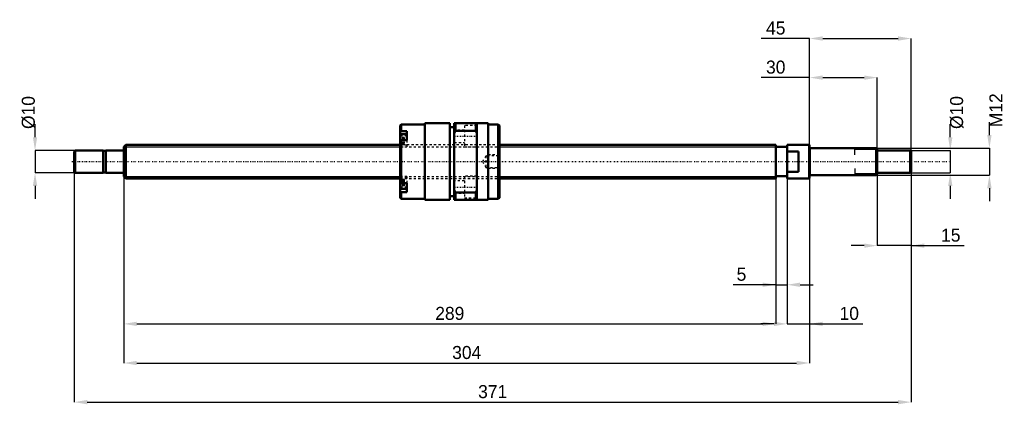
# Model space of a CAD drawing. Header units: millimetres. Extents: x -46 to 390, y -108 to 63.
import ezdxf

# ---------------------------------------------------------------- set-up
doc = ezdxf.new("R2010")
doc.units = ezdxf.units.MM
doc.linetypes.add('Center', pattern=[1.5, 0.45, -0.5, 0.05, -0.5])
doc.linetypes.add('Dashed', pattern=[2, 1, -1])
for name, color, linetype, lineweight in [('2d ConnectionPoints', 7, 'Continuous', 50), ('AM_0', 7, 'Continuous', 50), ('AM_4', 3, 'Continuous', 25), ('AM_5', 3, 'Continuous', 25), ('AM_7', 7, 'Center', 25), ('AM_9', 6, 'Dashed', 25)]:
    doc.layers.add(name, color=color, linetype=linetype, lineweight=lineweight)
doc.dimstyles.new('ISO-25', dxfattribs={"dimtxt": 2.5, "dimasz": 2.5, "dimexe": 1.25, "dimexo": 0.625, "dimtad": 1, "dimtxsty": 'Standard', "dimcen": 2.5, "dimadec": 0, "dimazin": 0, "dimtfac": 1, "dimtmove": 0, "dimatfit": 3, "dimfxl": 0, "dimarcsym": 0})

# ---------------------------------------------------------------- blocks, each defined once
blk = doc.blocks.new('1_BNK_1510_5_6G0_371LC5Y0_Nut_0_in_BNK1510_5_6G0_371LC5Y_166_50__0')
at = {"layer": 'AM_0'}
for p, q in [((123, 16.5), (122.5, 16)), ((122.5, 16), (122.5, -16)), ((122.5, 13.15), (123, 13.51)), ((133.5, 16.5), (123, 16.5)), ((123, 16.5), (123, 13.51)), ((125.5, 13.51), (123, 13.51)), ((125.5, 13.51), (125.5, 9.48)), ((144.5, 17), (133.5, 17)), ((133.5, 17), (133.5, -17)), ((144.5, 17), (144.5, -17)), ((146.5, 15.3), (144.5, 15.3)), ((161.5, 17), (146.5, 17)), ((146.5, 17), (146.5, -17)), ((146.5, 12.61), (147, 13.68)), ((147, 17), (147, 13.68)), ((147, 13.68), (156, 13.68)), ((156, 17), (156, 13.68)), ((156, 13.68), (156.5, 12.61)), ((156.5, 17), (156.5, -17)), ((161.5, 17), (161.5, -17)), ((166, 16.5), (161.5, 16.5)), ((166.5, 16), (166, 16.5)), ((166, 16.5), (166, -16.5)), ((166.5, 16), (166.5, -16)), ((123, 9.48), (122.5, 9.12)), ((125.5, 12.12), (122.78, 12.12)), ((125.5, 9.48), (123, 9.48)), ((123, 9.48), (123, -9.48)), ((122.5, -9.12), (123, -9.48)), ((122.78, -12.12), (125.5, -12.12)), ((125.5, -9.48), (123, -9.48)), ((125.5, -9.48), (125.5, -13.51)), ((147, -13.68), (146.5, -12.61)), ((156.5, -12.61), (156, -13.68)), ((123, -13.51), (122.5, -13.15)), ((122.5, -16), (123, -16.5)), ((125.5, -13.51), (123, -13.51)), ((123, -13.51), (123, -16.5)), ((123, -16.5), (133.5, -16.5)), ((133.5, -17), (144.5, -17)), ((144.5, -15.3), (146.5, -15.3)), ((146.5, -17), (161.5, -17)), ((147, -13.68), (147, -17)), ((156, -13.68), (147, -13.68)), ((156, -13.68), (156, -17)), ((161.5, -16.5), (166, -16.5)), ((166, -16.5), (166.5, -16))]:
    blk.add_line(p, q, dxfattribs=at)
for centre, start, end in [((122.78, 11.84), 90, 180), ((122.78, -11.84), 180, 270)]:
    blk.add_arc(centre, 0.275, start, end, dxfattribs=at)
at = {"layer": 'AM_4'}
for p, q in [((122.78, 12.12), (122.78, 9.32)), ((122.78, -9.31), (122.78, -12.12))]:
    blk.add_line(p, q, dxfattribs=at)
at = {"layer": 'AM_5', "linetype": 'Dashed'}
for p, q in [((160.8, 2.59), (161.5, 3)), ((166.5, 3), (161.5, 3)), ((161.5, 3), (161.5, -3)), ((160.8, -2.59), (161.5, -3)), ((166.5, -3), (161.5, -3))]:
    blk.add_line(p, q, dxfattribs=at)
at = {"layer": 'AM_7'}
for p, q in [((122.35, 9.37), (125.65, 9.37)), ((146, 11.25), (157, 11.25)), ((122.35, -9.37), (125.65, -9.37)), ((146, -11.25), (157, -11.25))]:
    blk.add_line(p, q, dxfattribs=at)
at = {"layer": 'AM_9'}
for p, q in [((151, 14), (146.5, 14)), ((156.5, 16), (151, 16)), ((151, 16), (151, 6.5)), ((125.5, 11.38), (122.5, 11.38)), ((124.35, 10.76), (122.5, 10.76)), ((124.35, 10.39), (122.5, 10.39)), ((124.35, 9.74), (122.5, 9.74)), ((124.35, 9), (122.5, 9)), ((122.78, 9.32), (122.78, 6.62)), ((124.35, 10.76), (124.35, 7.97)), ((125.5, 9.48), (125.5, 6.52)), ((124.35, 8.35), (122.5, 8.35)), ((124.35, 7.97), (122.5, 7.97)), ((166.5, 7.5), (122.5, 7.5)), ((125.5, 7.35), (122.5, 7.35)), ((122.5, 6.52), (125.5, 6.52)), ((122.78, 6.62), (125.5, 6.62)), ((146.5, 8.5), (151, 8.5)), ((151, 6.5), (156.5, 6.5)), ((160.5, 2.59), (159, 0)), ((159, 0), (160.5, -2.59)), ((166.09, 2.59), (160.5, 2.59)), ((160.5, 2.59), (160.5, -2.59)), ((166.5, 3), (166.09, 2.59)), ((166.09, 2.59), (166.09, -2.59)), ((160.5, -2.59), (166.09, -2.59)), ((166.09, -2.59), (166.5, -3)), ((125.5, -6.52), (122.5, -6.52)), ((125.5, -7.35), (122.5, -7.35)), ((122.5, -7.5), (166.5, -7.5)), ((124.35, -7.97), (122.5, -7.97)), ((124.35, -8.35), (122.5, -8.35)), ((125.5, -6.62), (122.78, -6.62)), ((122.78, -6.62), (122.78, -9.31)), ((124.35, -7.97), (124.35, -10.76)), ((125.5, -6.52), (125.5, -9.48)), ((151, -8.5), (146.5, -8.5)), ((156.5, -6.5), (151, -6.5)), ((151, -6.5), (151, -16)), ((124.35, -9), (122.5, -9)), ((124.35, -9.74), (122.5, -9.74)), ((124.35, -10.39), (122.5, -10.39)), ((124.35, -10.76), (122.5, -10.76)), ((125.5, -11.38), (122.5, -11.38)), ((146.5, -14), (151, -14)), ((151, -16), (156.5, -16))]:
    blk.add_line(p, q, dxfattribs=at)
for centre, start, end in [((122.78, 6.89), 180, 270), ((122.78, -6.89), 90, 180)]:
    blk.add_arc(centre, 0.275, start, end, dxfattribs=at)
blk = doc.blocks.new('2_BNK_1510_5_6G0_371LC5Y_Shaft_0_in_BNK1510_5_6G0_371LC5Y_166_50__0')
at = {"layer": 'AM_0'}
for p, q in [((-21.5, 5), (-22, 4.5)), ((-22, 4.5), (-22, -4.5)), ((-9.15, 5), (-21.5, 5)), ((-21.5, 5), (-21.5, -5)), ((-9.15, 5), (-9.15, -5)), ((-8, 4.8), (-9.15, 4.8)), ((-0.2, 5), (-8, 5)), ((-8, 5), (-8, -5)), ((0.92, 7.5), (0, 6.58)), ((0, 6.58), (0, -6.58)), ((122.5, 7.5), (0.92, 7.5)), ((0.92, 7.5), (0.92, -7.5)), ((289, 7.5), (166.5, 7.5)), ((289, 7.5), (289, -7.5)), ((294, 6.5), (289, 6.5)), ((294, 7.5), (294, -7.5)), ((303.8, 7.5), (294, 7.5)), ((299, 4.5), (294, 4.5)), ((299, 4.5), (299, -4.5)), ((304, 7.3), (303.8, 7.5)), ((303.8, 7.5), (303.8, -7.5)), ((304, 7.3), (304, -7.3)), ((333.5, 6), (304.2, 6)), ((334, 5.5), (333.5, 6)), ((333.5, 6), (333.5, -6)), ((334, 5.5), (334, -5.5)), ((348.5, 5), (334, 5)), ((349, 4.5), (348.5, 5)), ((348.5, 5), (348.5, -5)), ((349, 4.5), (349, -4.5)), ((-22, -4.5), (-21.5, -5)), ((-21.5, -5), (-9.15, -5)), ((-9.15, -4.8), (-8, -4.8)), ((-8, -5), (-0.2, -5)), ((0, -6.58), (0.92, -7.5)), ((0.92, -7.5), (122.5, -7.5)), ((166.5, -7.5), (289, -7.5)), ((289, -6.5), (294, -6.5)), ((294, -4.5), (299, -4.5)), ((294, -7.5), (303.8, -7.5)), ((303.8, -7.5), (304, -7.3)), ((304.2, -6), (333.5, -6)), ((333.5, -6), (334, -5.5)), ((334, -5), (348.5, -5)), ((348.5, -5), (349, -4.5))]:
    blk.add_line(p, q, dxfattribs=at)
for centre, start, end in [((-0.2, 5.2), 270, 0), ((304.2, 6.2), 180, 270), ((-0.2, -5.2), 360, 90), ((304.2, -6.2), 90, 180)]:
    blk.add_arc(centre, 0.2, start, end, dxfattribs=at)
at = {"layer": 'AM_4'}
for p, q in [((-0.2, 5), (-0.2, -5)), ((304.2, 6), (304.2, -6))]:
    blk.add_line(p, q, dxfattribs=at)
at = {"layer": 'AM_5'}
for p, q in [((0, 6.58), (122.5, 6.58)), ((166.5, 6.58), (289, 6.58)), ((289, 3.75), (289, 6.58)), ((334, 5.3865), (324, 5.3865)), ((324, 3), (324, 5.3865)), ((289, -3.75), (289, -6.58)), ((324, -3), (324, -5.3865)), ((0, -6.58), (122.5, -6.58)), ((166.5, -6.58), (289, -6.58)), ((334, -5.3865), (324, -5.3865))]:
    blk.add_line(p, q, dxfattribs=at)
at = {"layer": 'AM_5', "linetype": 'Dashed'}
for p, q in [((122.5, 6.58), (166.5, 6.58)), ((122.5, -6.58), (166.5, -6.58))]:
    blk.add_line(p, q, dxfattribs=at)
at = {"layer": 'AM_7'}
blk.add_line((-23.1, 0), (366.45, 0), dxfattribs=at)
at = {"layer": 'AM_9'}
for p, q in [((166.5, 7.5), (122.5, 7.5)), ((122.5, -7.5), (166.5, -7.5))]:
    blk.add_line(p, q, dxfattribs=at)
blk = doc.blocks.new('*D3')
at = {"layer": 'AM_5', "color": 0, "lineweight": -2}
for p, q in [((0, -6.58), (0, -71.91)), ((289, -6.58), (289, -71.91)), ((5.78, -71.91), (283.22, -71.91))]:
    blk.add_line(p, q, dxfattribs=at)
at = {"layer": 'AM_5', "color": 0}
for points in [[(5.78, -70.95), (5.78, -72.87), (0, -71.91)], [(283.22, -72.87), (283.22, -70.95), (289, -71.91)]]:
    blk.add_solid(points, dxfattribs=at)
at = {"layer": 'Defpoints', "color": 0}
for p in [(0, -6.58), (289, -6.58), (289, -71.91)]:
    blk.add_point(p, dxfattribs=at)
at = {"layer": 'AM_5', "color": 0, "insert": (144.5, -67.29), "char_height": 5.78, "attachment_point": 5}
blk.add_mtext('289', dxfattribs=at)
blk = doc.blocks.new('*D4')
at = {"layer": 'AM_5', "color": 0, "lineweight": -2}
for p, q in [((0, -6.58), (0, -89.25)), ((304, -7.3), (304, -89.25)), ((5.78, -89.25), (298.22, -89.25))]:
    blk.add_line(p, q, dxfattribs=at)
at = {"layer": 'AM_5', "color": 0}
for points in [[(5.78, -88.29), (5.78, -90.21), (0, -89.25)], [(298.22, -90.21), (298.22, -88.29), (304, -89.25)]]:
    blk.add_solid(points, dxfattribs=at)
at = {"layer": 'Defpoints', "color": 0}
for p in [(0, -6.58), (304, -7.3), (304, -89.25)]:
    blk.add_point(p, dxfattribs=at)
at = {"layer": 'AM_5', "color": 0, "insert": (152, -84.63), "char_height": 5.78, "attachment_point": 5}
blk.add_mtext('304', dxfattribs=at)
blk = doc.blocks.new('*D5')
at = {"layer": 'AM_5', "color": 0, "lineweight": -2}
for p, q in [((-22, -4.5), (-22, -106.59)), ((349, -4.5), (349, -106.59)), ((-16.22, -106.59), (343.22, -106.59))]:
    blk.add_line(p, q, dxfattribs=at)
at = {"layer": 'AM_5', "color": 0}
for points in [[(-16.22, -105.63), (-16.22, -107.55), (-22, -106.59)], [(343.22, -107.55), (343.22, -105.63), (349, -106.59)]]:
    blk.add_solid(points, dxfattribs=at)
at = {"layer": 'Defpoints', "color": 0}
for p in [(-22, -4.5), (349, -4.5), (349, -106.59)]:
    blk.add_point(p, dxfattribs=at)
at = {"layer": 'AM_5', "color": 0, "insert": (163.5, -101.97), "char_height": 5.78, "attachment_point": 5}
blk.add_mtext('371', dxfattribs=at)
blk = doc.blocks.new('*D6')
at = {"layer": 'AM_5', "color": 0, "lineweight": -2}
for p, q in [((334, -5.5), (334, -37.23)), ((349, -4.5), (349, -37.23)), ((328.22, -37.23), (322.44, -37.23)), ((349, -37.23), (334, -37.23)), ((349, -37.23), (372.56, -37.23)), ((354.78, -37.23), (360.56, -37.23))]:
    blk.add_line(p, q, dxfattribs=at)
at = {"layer": 'AM_5', "color": 0}
for points in [[(328.22, -38.19), (328.22, -36.27), (334, -37.23)], [(354.78, -36.27), (354.78, -38.19), (349, -37.23)]]:
    blk.add_solid(points, dxfattribs=at)
at = {"layer": 'Defpoints', "color": 0}
for p in [(334, -5.5), (349, -4.5), (334, -37.23)]:
    blk.add_point(p, dxfattribs=at)
at = {"layer": 'AM_5', "color": 0, "insert": (366.56, -32.61), "char_height": 5.78, "attachment_point": 5}
blk.add_mtext('15', dxfattribs=at)
blk = doc.blocks.new('*D7')
at = {"layer": 'AM_5', "color": 0, "lineweight": -2}
for p, q in [((304, 37.23), (282.56, 37.23)), ((304, -7.3), (304, 37.23)), ((309.78, 37.23), (328.22, 37.23)), ((334, -5.5), (334, 37.23))]:
    blk.add_line(p, q, dxfattribs=at)
at = {"layer": 'AM_5', "color": 0}
for points in [[(309.78, 38.19), (309.78, 36.27), (304, 37.23)], [(328.22, 36.27), (328.22, 38.19), (334, 37.23)]]:
    blk.add_solid(points, dxfattribs=at)
at = {"layer": 'Defpoints', "color": 0}
for p in [(334, 37.23), (304, -7.3), (334, -5.5)]:
    blk.add_point(p, dxfattribs=at)
at = {"layer": 'AM_5', "color": 0, "insert": (288.97, 41.85), "char_height": 5.78, "attachment_point": 5}
blk.add_mtext('30', dxfattribs=at)
blk = doc.blocks.new('*D8')
at = {"layer": 'AM_5', "color": 0, "lineweight": -2}
for p, q in [((304, 54.57), (282.56, 54.57)), ((304, -7.3), (304, 54.57)), ((309.78, 54.57), (343.22, 54.57)), ((349, -4.5), (349, 54.57))]:
    blk.add_line(p, q, dxfattribs=at)
at = {"layer": 'AM_5', "color": 0}
for points in [[(309.78, 55.53), (309.78, 53.61), (304, 54.57)], [(343.22, 53.61), (343.22, 55.53), (349, 54.57)]]:
    blk.add_solid(points, dxfattribs=at)
at = {"layer": 'Defpoints', "color": 0}
for p in [(349, 54.57), (304, -7.3), (349, -4.5)]:
    blk.add_point(p, dxfattribs=at)
at = {"layer": 'AM_5', "color": 0, "insert": (288.97, 59.19), "char_height": 5.78, "attachment_point": 5}
blk.add_mtext('45', dxfattribs=at)
blk = doc.blocks.new('*D9')
at = {"layer": 'AM_5', "color": 0, "lineweight": -2}
for p, q in [((294, -7.5), (294, -71.91)), ((304, -7.3), (304, -71.91)), ((288.22, -71.91), (282.44, -71.91)), ((294, -71.91), (304, -71.91)), ((304, -71.91), (327.56, -71.91)), ((309.78, -71.91), (315.56, -71.91))]:
    blk.add_line(p, q, dxfattribs=at)
at = {"layer": 'AM_5', "color": 0}
for points in [[(288.22, -72.87), (288.22, -70.95), (294, -71.91)], [(309.78, -70.95), (309.78, -72.87), (304, -71.91)]]:
    blk.add_solid(points, dxfattribs=at)
at = {"layer": 'Defpoints', "color": 0}
for p in [(294, -7.5), (304, -7.3), (304, -71.91)]:
    blk.add_point(p, dxfattribs=at)
at = {"layer": 'AM_5', "color": 0, "insert": (321.56, -67.29), "char_height": 5.78, "attachment_point": 5}
blk.add_mtext('10', dxfattribs=at)
blk = doc.blocks.new('*D10')
at = {"layer": 'AM_5', "color": 0, "lineweight": -2}
for p, q in [((289, -6.58), (289, -54.57)), ((294, -7.5), (294, -54.57)), ((289, -54.57), (270.12, -54.57)), ((283.22, -54.57), (277.44, -54.57)), ((289, -54.57), (294, -54.57)), ((299.78, -54.57), (305.56, -54.57))]:
    blk.add_line(p, q, dxfattribs=at)
at = {"layer": 'AM_5', "color": 0}
for points in [[(283.22, -55.53), (283.22, -53.61), (289, -54.57)], [(299.78, -53.61), (299.78, -55.53), (294, -54.57)]]:
    blk.add_solid(points, dxfattribs=at)
at = {"layer": 'Defpoints', "color": 0}
for p in [(289, -6.58), (294, -7.5), (294, -54.57)]:
    blk.add_point(p, dxfattribs=at)
at = {"layer": 'AM_5', "color": 0, "insert": (273.78, -49.95), "char_height": 5.78, "attachment_point": 5}
blk.add_mtext('5', dxfattribs=at)
blk = doc.blocks.new('*D11')
at = {"layer": 'AM_5', "color": 0, "lineweight": -2}
for p, q in [((366.34, 10.78), (366.34, 16.56)), ((348.5, 5), (366.34, 5)), ((366.34, 5), (366.34, -5)), ((348.5, -5), (366.34, -5)), ((366.34, -10.78), (366.34, -16.56))]:
    blk.add_line(p, q, dxfattribs=at)
at = {"layer": 'AM_5', "color": 0}
for points in [[(365.38, 10.78), (367.3, 10.78), (366.34, 5)], [(367.3, -10.78), (365.38, -10.78), (366.34, -5)]]:
    blk.add_solid(points, dxfattribs=at)
at = {"layer": 'Defpoints', "color": 0}
for p in [(348.5, 5), (348.5, -5), (366.34, -5)]:
    blk.add_point(p, dxfattribs=at)
at = {"layer": 'AM_5', "color": 0, "insert": (369.23, 21.76), "char_height": 5.78, "attachment_point": 5, "rotation": 90}
blk.add_mtext('Ø10', dxfattribs=at)
blk = doc.blocks.new('*D12')
at = {"layer": 'AM_5', "color": 0, "lineweight": -2}
for p, q in [((383.68, 11.78), (383.68, 17.56)), ((333.5, 6), (383.68, 6)), ((383.68, 6), (383.68, -6)), ((333.5, -6), (383.68, -6)), ((383.68, -11.78), (383.68, -17.56))]:
    blk.add_line(p, q, dxfattribs=at)
at = {"layer": 'AM_5', "color": 0}
for points in [[(382.72, 11.78), (384.64, 11.78), (383.68, 6)], [(384.64, -11.78), (382.72, -11.78), (383.68, -6)]]:
    blk.add_solid(points, dxfattribs=at)
at = {"layer": 'Defpoints', "color": 0}
for p in [(333.5, 6), (333.5, -6), (383.68, -6)]:
    blk.add_point(p, dxfattribs=at)
at = {"layer": 'AM_5', "color": 0, "insert": (386.57, 22.76), "char_height": 5.78, "attachment_point": 5, "rotation": 90}
blk.add_mtext('M12', dxfattribs=at)
blk = doc.blocks.new('*D13')
at = {"layer": 'AM_5', "color": 0, "lineweight": -2}
for p, q in [((-39.34, 10.78), (-39.34, 16.56)), ((-21.5, 5), (-39.34, 5)), ((-39.34, 5), (-39.34, -5)), ((-21.5, -5), (-39.34, -5)), ((-39.34, -10.78), (-39.34, -16.56))]:
    blk.add_line(p, q, dxfattribs=at)
at = {"layer": 'AM_5', "color": 0}
for points in [[(-40.3, 10.78), (-38.38, 10.78), (-39.34, 5)], [(-38.38, -10.78), (-40.3, -10.78), (-39.34, -5)]]:
    blk.add_solid(points, dxfattribs=at)
at = {"layer": 'Defpoints', "color": 0}
for p in [(-21.5, 5), (-39.34, -5), (-21.5, -5)]:
    blk.add_point(p, dxfattribs=at)
at = {"layer": 'AM_5', "color": 0, "insert": (-42.23, 21.76), "char_height": 5.78, "attachment_point": 5, "rotation": 90}
blk.add_mtext('Ø10', dxfattribs=at)

msp = doc.modelspace()

# ---------------------------------------------------------------- linework, layer by layer
at = {"layer": '2d ConnectionPoints'}
for p in [(0, 0), (299, 0)]:
    msp.add_point(p, dxfattribs=at)

# ---------------------------------------------------------------- block references
for name in ['1_BNK_1510_5_6G0_371LC5Y0_Nut_0_in_BNK1510_5_6G0_371LC5Y_166_50__0', '2_BNK_1510_5_6G0_371LC5Y_Shaft_0_in_BNK1510_5_6G0_371LC5Y_166_50__0']:
    msp.add_blockref(name, (0, 0))

# ---------------------------------------------------------------- dimensions: what is measured, and where the dimension line sits
at = {"layer": 'AM_5'}
for base, p1, p2, text, picture, middle in [((349, 54.57), (304, -7.3), (349, -4.5), '45', '*D8', (288.972, 54.57)), ((334, 37.23), (304, -7.3), (334, -5.5), '30', '*D7', (288.972, 37.23)), ((349, -106.59), (-22, -4.5), (349, -4.5), '371', '*D5', (163.5, -106.59)), ((289, -71.91), (0, -6.58), (289, -6.58), '289', '*D3', (144.5, -71.91)), ((304, -89.25), (0, -6.58), (304, -7.3), '304', '*D4', (152, -89.25)), ((294, -54.57), (289, -6.58), (294, -7.5), '5', '*D10', (273.779, -54.57)), ((304, -71.91), (294, -7.5), (304, -7.3), '10', '*D9', (321.56, -71.91)), ((334, -37.23), (349, -4.5), (334, -5.5), '15', '*D6', (366.56, -37.23))]:
    dim = msp.add_linear_dim(base=base, p1=p1, p2=p2, text=text, dimstyle='ISO-25', override={"dimtxt": 5.78, "dimasz": 5.78, "dimexe": 0, "dimexo": 0, "dimgap": 1.734}, dxfattribs=at)
    dim.commit()
    dim.dimension.update_dxf_attribs({"geometry": picture, "text_midpoint": middle, "dimtype": 160})
for base, p1, p2, text, picture, middle in [((383.68, -6), (333.5, 6), (333.5, -6), 'M12', '*D12', (386.57, 22.762)), ((-39.34, -5), (-21.5, 5), (-21.5, -5), 'Ø10', '*D13', (-42.23, 21.762)), ((366.34, -5), (348.5, 5), (348.5, -5), 'Ø10', '*D11', (369.23, 21.762))]:
    dim = msp.add_linear_dim(base=base, p1=p1, p2=p2, angle=90, text=text, dimstyle='ISO-25', override={"dimtxt": 5.78, "dimasz": 5.78, "dimexe": 0, "dimexo": 0, "dimgap": 1.734}, dxfattribs=at)
    dim.commit()
    dim.dimension.update_dxf_attribs({"geometry": picture, "text_midpoint": middle, "dimtype": 160, "text_rotation": 90})

doc.saveas('drawing.dxf')
